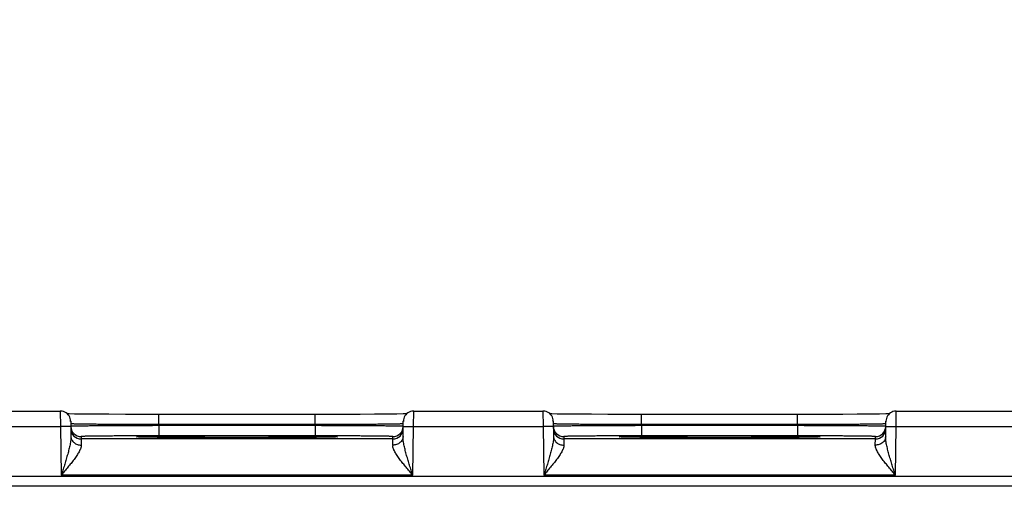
# Model space of a CAD drawing. Header units: inches. Extents: x 0 to 34, y 0 to 22.
# Tile 63 of 67: x 24.87 to 26.767, y 17.354 to 18.253. Entities that reach past the tile are written whole.
import ezdxf

# ---------------------------------------------------------------- set-up
doc = ezdxf.new("R2010")
doc.units = ezdxf.units.IN
doc.header["$LTSCALE"] = 1.87
doc.header["$MEASUREMENT"] = 0
doc.layers.get('0').update_dxf_attribs({"linetype": 'CONTINUOUS'})
doc.layers.add('DIMENSIONS', color=7, linetype='CONTINUOUS')
doc.styles.get("Standard").update_dxf_attribs({"font": 'txt', "width": 0.8})
doc.dimstyles.new('DIMSTYLE_1', dxfattribs={"dimtxt": 0.125, "dimasz": 0.18, "dimexe": 0.18, "dimexo": 0.0625, "dimgap": 0.09, "dimtad": 0, "dimtih": 1, "dimtoh": 1, "dimdec": 3, "dimzin": 4, "dimdsep": 46, "dimtxsty": 'STANDARD', "dimblk": '_FILLED', "dimblk1": '_FILLED', "dimblk2": '_FILLED', "dimcen": 0.09, "dimadec": 0, "dimazin": 0, "dimtp": 0.01, "dimtm": 0.01, "dimtfac": 1, "dimtdec": 3, "dimtofl": 0, "dimtmove": 0, "dimatfit": 3, "dimldrblk": '_FILLED', "dimfxl": 1, "dimtolj": 1, "dimtzin": 4, "dimarcsym": 0})

# ---------------------------------------------------------------- blocks, each defined once
blk = doc.blocks.new('_FILLED')
at = {"color": 0, "linetype": 'BYBLOCK'}
blk.add_solid([(0, 0), (-1, 0.174), (-1, -0.174)], dxfattribs=at)
blk = doc.blocks.new('*D5')
at = {"layer": 'DIMENSIONS', "color": 2, "linetype": 'CONTINUOUS'}
for p, q in [((21.5825, 16.2534), (21.5825, 18.9793)), ((28.0825, 16.2534), (28.0825, 18.9793)), ((21.5825, 18.8543), (24.1075, 18.8543)), ((28.0825, 18.8543), (25.5575, 18.8543))]:
    blk.add_line(p, q, dxfattribs=at)
at = {"layer": 'DIMENSIONS', "color": 2, "linetype": 'CONTINUOUS', "xscale": 0.18, "yscale": 0.18, "zscale": 0.18, "rotation": 180}
blk.add_blockref('_FILLED', (21.5825, 18.8543), dxfattribs=at)
at = {"layer": 'DIMENSIONS', "color": 2, "linetype": 'CONTINUOUS', "xscale": 0.18, "yscale": 0.18, "zscale": 0.18}
blk.add_blockref('_FILLED', (28.0825, 18.8543), dxfattribs=at)
at = {"layer": 'DIMENSIONS', "color": 2, "linetype": 'CONTINUOUS', "insert": (24.8325, 18.9168), "char_height": 0.125, "width": 1.325, "attachment_point": 2, "line_spacing_factor": 0.9}
blk.add_mtext('6.500{\\Ftxt.shx;\\W1.000000;\\H0.125000; }[165.1]', dxfattribs=at)

msp = doc.modelspace()

# ---------------------------------------------------------------- linework, layer by layer
at = {"color": 7, "linetype": 'CONTINUOUS'}
for p, q in [((24.699, 17.499), (24.948, 17.499)), ((24.948, 17.499), (24.9482, 17.469)), ((24.9652, 17.4933), (24.9619, 17.4934)), ((25.6151, 17.4934), (25.609, 17.4933)), ((25.6288, 17.469), (25.629, 17.499)), ((25.629, 17.499), (25.878, 17.499)), ((25.878, 17.499), (25.8782, 17.469)), ((25.8952, 17.4933), (25.8919, 17.4934)), ((26.5451, 17.4934), (26.539, 17.4933)), ((26.5588, 17.469), (26.559, 17.499)), ((26.559, 17.499), (26.808, 17.499)), ((24.9754, 17.4932), (24.9652, 17.4933)), ((24.968, 17.4794), (24.9685, 17.4496)), ((24.9927, 17.493), (24.9754, 17.4932)), ((25.0156, 17.4928), (24.9927, 17.493)), ((25.0416, 17.4926), (25.0156, 17.4928)), ((25.0734, 17.4925), (25.0416, 17.4926)), ((25.1067, 17.4924), (25.0734, 17.4925)), ((25.4389, 17.4924), (25.1067, 17.4924)), ((25.1381, 17.4727), (25.1381, 17.4924)), ((25.4389, 17.4727), (25.4389, 17.4924)), ((25.4563, 17.4924), (25.4389, 17.4924)), ((25.4911, 17.4924), (25.4563, 17.4924)), ((25.5257, 17.4925), (25.4911, 17.4924)), ((25.5534, 17.4927), (25.5257, 17.4925)), ((25.5779, 17.4929), (25.5534, 17.4927)), ((25.5963, 17.4931), (25.5779, 17.4929)), ((25.609, 17.4933), (25.5963, 17.4931)), ((25.6085, 17.4496), (25.609, 17.4794)), ((25.9054, 17.4932), (25.8952, 17.4933)), ((25.898, 17.4794), (25.8985, 17.4496)), ((25.9227, 17.493), (25.9054, 17.4932)), ((25.9456, 17.4928), (25.9227, 17.493)), ((25.9716, 17.4926), (25.9456, 17.4928)), ((26.0034, 17.4925), (25.9716, 17.4926)), ((26.0367, 17.4924), (26.0034, 17.4925)), ((26.3689, 17.4924), (26.0367, 17.4924)), ((26.0681, 17.4727), (26.0681, 17.4924)), ((26.3863, 17.4924), (26.3689, 17.4924)), ((26.3689, 17.4727), (26.3689, 17.4924)), ((26.4211, 17.4924), (26.3863, 17.4924)), ((26.4557, 17.4925), (26.4211, 17.4924)), ((26.4834, 17.4927), (26.4557, 17.4925)), ((26.5079, 17.4929), (26.4834, 17.4927)), ((26.5263, 17.4931), (26.5079, 17.4929)), ((26.539, 17.4933), (26.5263, 17.4931)), ((26.5385, 17.4496), (26.539, 17.4794)), ((24.6988, 17.469), (24.9482, 17.469)), ((24.9682, 17.4694), (24.9482, 17.469)), ((24.9482, 17.469), (24.9498, 17.3751)), ((24.9687, 17.4743), (24.9681, 17.4744)), ((25.1381, 17.4727), (25.1381, 17.4708)), ((25.4389, 17.4727), (25.1381, 17.4727)), ((25.1381, 17.4708), (25.1381, 17.4511)), ((25.4389, 17.4708), (25.1381, 17.4708)), ((25.4389, 17.4727), (25.4389, 17.4708)), ((25.4389, 17.4708), (25.4389, 17.4511)), ((25.6089, 17.4744), (25.6083, 17.4743)), ((25.6088, 17.4694), (25.6288, 17.469)), ((25.6272, 17.3751), (25.6288, 17.469)), ((25.6288, 17.469), (25.8782, 17.469)), ((25.8982, 17.4694), (25.8782, 17.469)), ((25.8782, 17.469), (25.8798, 17.3751)), ((25.8987, 17.4743), (25.8981, 17.4744)), ((26.3689, 17.4727), (26.0681, 17.4727)), ((26.0681, 17.4727), (26.0681, 17.4708)), ((26.3689, 17.4708), (26.0681, 17.4708)), ((26.0681, 17.4708), (26.0681, 17.4511)), ((26.3689, 17.4727), (26.3689, 17.4708)), ((26.3689, 17.4708), (26.3689, 17.4511)), ((26.5389, 17.4744), (26.5383, 17.4743)), ((26.5388, 17.4694), (26.5588, 17.469)), ((26.5572, 17.3751), (26.5588, 17.469)), ((26.5588, 17.469), (26.8082, 17.469)), ((24.9882, 17.4498), (24.9882, 17.4451)), ((25.5887, 17.4451), (24.9882, 17.4451)), ((24.9882, 17.4451), (24.9885, 17.4334)), ((25.0954, 17.4494), (25.0974, 17.4496)), ((25.0974, 17.449), (25.0954, 17.4491)), ((25.1135, 17.4486), (25.0974, 17.449)), ((25.0996, 17.4489), (25.0987, 17.449)), ((25.1008, 17.4489), (25.0996, 17.4489)), ((25.103, 17.4488), (25.1008, 17.4489)), ((25.1059, 17.4487), (25.103, 17.4488)), ((25.1107, 17.4486), (25.1059, 17.4487)), ((25.1184, 17.4485), (25.1107, 17.4486)), ((25.1328, 17.4483), (25.1184, 17.4485)), ((25.1522, 17.4481), (25.1328, 17.4483)), ((25.4389, 17.4511), (25.1381, 17.4511)), ((25.1775, 17.4479), (25.1522, 17.4481)), ((25.209, 17.4477), (25.1775, 17.4479)), ((25.241, 17.4476), (25.209, 17.4477)), ((25.2772, 17.4476), (25.241, 17.4476)), ((25.3167, 17.4476), (25.2772, 17.4476)), ((25.2885, 17.4476), (25.2862, 17.4476)), ((25.2911, 17.4476), (25.2885, 17.4476)), ((25.349, 17.4477), (25.3167, 17.4476)), ((25.3816, 17.4478), (25.349, 17.4477)), ((25.4079, 17.448), (25.3816, 17.4478)), ((25.4313, 17.4481), (25.4079, 17.448)), ((25.4506, 17.4484), (25.4313, 17.4481)), ((25.4627, 17.4485), (25.4506, 17.4484)), ((25.4691, 17.4487), (25.4627, 17.4485)), ((25.4796, 17.449), (25.4633, 17.4486)), ((25.4729, 17.4488), (25.4691, 17.4487)), ((25.4751, 17.4488), (25.4729, 17.4488)), ((25.4769, 17.4489), (25.4751, 17.4488)), ((25.4778, 17.4489), (25.4769, 17.4489)), ((25.4786, 17.449), (25.4778, 17.4489)), ((25.4792, 17.449), (25.4786, 17.449)), ((25.4796, 17.4496), (25.4815, 17.4494)), ((25.4815, 17.4491), (25.4796, 17.449)), ((25.48, 17.4491), (25.48, 17.4491)), ((25.5885, 17.4334), (25.5887, 17.4451)), ((25.5887, 17.4451), (25.5888, 17.4498)), ((25.9182, 17.4498), (25.9182, 17.4451)), ((26.5187, 17.4451), (25.9182, 17.4451)), ((25.9182, 17.4451), (25.9185, 17.4334)), ((26.0254, 17.4494), (26.0274, 17.4496)), ((26.0274, 17.449), (26.0254, 17.4491)), ((26.0435, 17.4486), (26.0274, 17.449)), ((26.0296, 17.4489), (26.0287, 17.449)), ((26.0308, 17.4489), (26.0296, 17.4489)), ((26.033, 17.4488), (26.0308, 17.4489)), ((26.0359, 17.4487), (26.033, 17.4488)), ((26.0407, 17.4486), (26.0359, 17.4487)), ((26.0484, 17.4485), (26.0407, 17.4486)), ((26.0628, 17.4483), (26.0484, 17.4485)), ((26.0822, 17.4481), (26.0628, 17.4483)), ((26.3689, 17.4511), (26.0681, 17.4511)), ((26.1075, 17.4479), (26.0822, 17.4481)), ((26.139, 17.4477), (26.1075, 17.4479)), ((26.171, 17.4476), (26.139, 17.4477)), ((26.2072, 17.4476), (26.171, 17.4476)), ((26.2467, 17.4476), (26.2072, 17.4476)), ((26.2185, 17.4476), (26.2162, 17.4476)), ((26.2211, 17.4476), (26.2185, 17.4476)), ((26.279, 17.4477), (26.2467, 17.4476)), ((26.3116, 17.4478), (26.279, 17.4477)), ((26.3379, 17.448), (26.3116, 17.4478)), ((26.3613, 17.4481), (26.3379, 17.448)), ((26.3806, 17.4484), (26.3613, 17.4481)), ((26.3927, 17.4485), (26.3806, 17.4484)), ((26.3991, 17.4487), (26.3927, 17.4485)), ((26.4096, 17.449), (26.3933, 17.4486)), ((26.4029, 17.4488), (26.3991, 17.4487)), ((26.4051, 17.4488), (26.4029, 17.4488)), ((26.4069, 17.4489), (26.4051, 17.4488)), ((26.4078, 17.4489), (26.4069, 17.4489)), ((26.4086, 17.449), (26.4078, 17.4489)), ((26.4092, 17.449), (26.4086, 17.449)), ((26.4096, 17.4496), (26.4115, 17.4494)), ((26.4115, 17.4491), (26.4096, 17.449)), ((26.41, 17.4491), (26.41, 17.4491)), ((26.5185, 17.4334), (26.5187, 17.4451)), ((26.5187, 17.4451), (26.5188, 17.4498)), ((28.5272, 17.373), (21.1368, 17.373)), ((25.6272, 17.3751), (24.9498, 17.3751)), ((26.5572, 17.3751), (25.8798, 17.3751)), ((28.5272, 17.354), (21.1368, 17.354))]:
    msp.add_line(p, q, dxfattribs=at)
for points in [[(24.968, 17.4794), (24.9678, 17.4821), (24.9672, 17.4848), (24.9662, 17.4873), (24.9649, 17.4897), (24.9633, 17.4919), (24.9614, 17.4939), (24.9593, 17.4956), (24.9569, 17.4969), (24.9544, 17.498), (24.9518, 17.4987), (24.9491, 17.499), (24.948, 17.499)], [(25.629, 17.499), (25.6279, 17.499), (25.6252, 17.4987), (25.6226, 17.498), (25.6201, 17.4969), (25.6177, 17.4956), (25.6156, 17.4939), (25.6137, 17.4919), (25.6121, 17.4897), (25.6108, 17.4873), (25.6098, 17.4848), (25.6092, 17.4821), (25.609, 17.4794)], [(25.898, 17.4794), (25.8978, 17.4821), (25.8972, 17.4848), (25.8962, 17.4873), (25.8949, 17.4897), (25.8933, 17.4919), (25.8914, 17.4939), (25.8893, 17.4956), (25.8869, 17.4969), (25.8844, 17.498), (25.8818, 17.4987), (25.8791, 17.499), (25.878, 17.499)], [(26.559, 17.499), (26.5579, 17.499), (26.5552, 17.4987), (26.5526, 17.498), (26.5501, 17.4969), (26.5477, 17.4956), (26.5456, 17.4939), (26.5437, 17.4919), (26.5421, 17.4897), (26.5408, 17.4873), (26.5398, 17.4848), (26.5392, 17.4821), (26.539, 17.4794)], [(25.0987, 17.449), (25.098, 17.449), (25.0977, 17.449), (25.0975, 17.449), (25.0973, 17.449), (25.0971, 17.4491), (25.097, 17.4491), (25.097, 17.4491)], [(25.48, 17.4491), (25.4799, 17.4491), (25.4798, 17.449), (25.4796, 17.449), (25.4794, 17.449), (25.4792, 17.449)], [(26.0287, 17.449), (26.028, 17.449), (26.0277, 17.449), (26.0275, 17.449), (26.0273, 17.449), (26.0271, 17.4491), (26.027, 17.4491), (26.027, 17.4491)], [(26.41, 17.4491), (26.4099, 17.4491), (26.4098, 17.449), (26.4096, 17.449), (26.4094, 17.449), (26.4092, 17.449)]]:
    msp.add_lwpolyline(points, dxfattribs=at)
for centre, start, end in [((24.9481, 17.474), 15.1599, 17.183), ((25.6289, 17.474), 162.817, 164.8388), ((25.8781, 17.474), 15.1612, 17.183), ((26.5589, 17.474), 162.817, 164.8388), ((24.9882, 17.4698), 181.0012, 270.0007), ((24.9882, 17.4651), 181.0013, 270.0012), ((25.5887, 17.4651), 269.9988, 358.9987), ((25.5888, 17.4698), 269.9993, 358.9988), ((25.9182, 17.4698), 181.0012, 270.0007), ((25.9182, 17.4651), 181.0013, 270.0012), ((26.5187, 17.4651), 269.9988, 358.9987), ((26.5188, 17.4698), 269.9993, 358.9988)]:
    msp.add_arc(centre, 0.02, start, end, dxfattribs=at)
for points, knots in [([(25.1381, 17.4708), (25.1326, 17.4708), (25.1215, 17.4707), (25.1051, 17.4707), (25.0889, 17.4706), (25.0733, 17.4706), (25.0583, 17.4705), (25.044, 17.4704), (25.0306, 17.4703), (25.0201, 17.4703), (25.0123, 17.4702), (25.0068, 17.4702), (25.0017, 17.4701), (24.9969, 17.4701), (24.9925, 17.47), (24.9883, 17.47), (24.9846, 17.4699), (24.9812, 17.4699), (24.9782, 17.4698), (24.976, 17.4698), (24.9744, 17.4697), (24.9733, 17.4697), (24.9723, 17.4697), (24.9715, 17.4697), (24.9707, 17.4696), (24.97, 17.4696), (24.9695, 17.4696), (24.9691, 17.4696), (24.9688, 17.4696), (24.9686, 17.4695), (24.9685, 17.4695), (24.9684, 17.4695), (24.9683, 17.4695), (24.9682, 17.4695), (24.9682, 17.4695), (24.9682, 17.4695), (24.9682, 17.4695), (24.9682, 17.4695)], [0, 0, 0, 0, 0.098024, 0.195102, 0.290302, 0.382704, 0.47142, 0.555594, 0.634415, 0.707123, 0.740964, 0.773019, 0.803211, 0.831468, 0.857721, 0.881907, 0.903969, 0.923852, 0.94151, 0.956901, 0.963734, 0.969986, 0.975655, 0.980736, 0.985227, 0.989124, 0.992427, 0.995132, 0.996261, 0.99724, 0.998068, 0.998748, 0.999278, 0.999659, 0.999895, 0.999961, 1, 1, 1, 1]), ([(25.1381, 17.4727), (25.1276, 17.4727), (25.107, 17.4728), (25.077, 17.4729), (25.0531, 17.4731), (25.0354, 17.4732), (25.0233, 17.4733), (25.0122, 17.4734), (25.0022, 17.4735), (24.9934, 17.4736), (24.9858, 17.4737), (24.9803, 17.4739), (24.9766, 17.4739), (24.9743, 17.474), (24.9724, 17.4741), (24.9708, 17.4741), (24.9696, 17.4742), (24.9689, 17.4742), (24.9687, 17.4743)], [0, 0, 0, 0, 0.185533, 0.364672, 0.531239, 0.607989, 0.679487, 0.745113, 0.804302, 0.856539, 0.901376, 0.938423, 0.953924, 0.967363, 0.978711, 0.987945, 0.995046, 1, 1, 1, 1]), ([(25.6083, 17.4743), (25.608, 17.4742), (25.6073, 17.4742), (25.6061, 17.4741), (25.6046, 17.4741), (25.6027, 17.474), (25.6004, 17.4739), (25.5967, 17.4739), (25.5912, 17.4737), (25.5836, 17.4736), (25.5748, 17.4735), (25.5648, 17.4734), (25.5537, 17.4733), (25.5416, 17.4732), (25.5238, 17.4731), (25.5, 17.4729), (25.47, 17.4728), (25.4494, 17.4727), (25.4389, 17.4727)], [0, 0, 0, 0, 0.004954, 0.012054, 0.021288, 0.032637, 0.046076, 0.061576, 0.098623, 0.143459, 0.195697, 0.254885, 0.320512, 0.39201, 0.46876, 0.635327, 0.814466, 1, 1, 1, 1]), ([(25.6088, 17.4695), (25.6088, 17.4695), (25.6088, 17.4695), (25.6088, 17.4695), (25.6087, 17.4695), (25.6087, 17.4695), (25.6086, 17.4695), (25.6085, 17.4695), (25.6083, 17.4695), (25.6082, 17.4696), (25.6079, 17.4696), (25.6075, 17.4696), (25.6069, 17.4696), (25.6063, 17.4696), (25.6055, 17.4697), (25.6046, 17.4697), (25.6037, 17.4697), (25.6026, 17.4697), (25.601, 17.4698), (25.5987, 17.4698), (25.5957, 17.4699), (25.5924, 17.4699), (25.5886, 17.47), (25.5845, 17.47), (25.5801, 17.4701), (25.5753, 17.4701), (25.5701, 17.4702), (25.5647, 17.4702), (25.5568, 17.4703), (25.5463, 17.4703), (25.533, 17.4704), (25.5187, 17.4705), (25.5037, 17.4706), (25.488, 17.4706), (25.4719, 17.4707), (25.4555, 17.4707), (25.4444, 17.4708), (25.4389, 17.4708)], [0, 0, 0, 0, 0.000039, 0.000105, 0.000341, 0.000722, 0.001252, 0.001932, 0.00276, 0.003739, 0.004868, 0.007573, 0.010876, 0.014773, 0.019264, 0.024345, 0.030014, 0.036266, 0.043099, 0.05849, 0.076148, 0.096031, 0.118093, 0.142279, 0.168532, 0.196789, 0.226981, 0.259036, 0.292877, 0.365585, 0.444406, 0.52858, 0.617296, 0.709698, 0.804898, 0.901976, 1, 1, 1, 1]), ([(26.0681, 17.4708), (26.0626, 17.4708), (26.0515, 17.4707), (26.0351, 17.4707), (26.0189, 17.4706), (26.0033, 17.4706), (25.9883, 17.4705), (25.974, 17.4704), (25.9606, 17.4703), (25.9501, 17.4703), (25.9423, 17.4702), (25.9368, 17.4702), (25.9317, 17.4701), (25.9269, 17.4701), (25.9225, 17.47), (25.9183, 17.47), (25.9146, 17.4699), (25.9112, 17.4699), (25.9082, 17.4698), (25.906, 17.4698), (25.9044, 17.4697), (25.9033, 17.4697), (25.9023, 17.4697), (25.9015, 17.4697), (25.9007, 17.4696), (25.9, 17.4696), (25.8995, 17.4696), (25.8991, 17.4696), (25.8988, 17.4696), (25.8986, 17.4695), (25.8985, 17.4695), (25.8984, 17.4695), (25.8983, 17.4695), (25.8982, 17.4695), (25.8982, 17.4695), (25.8982, 17.4695), (25.8982, 17.4695), (25.8982, 17.4695)], [0, 0, 0, 0, 0.098024, 0.195102, 0.290302, 0.382704, 0.47142, 0.555594, 0.634415, 0.707123, 0.740964, 0.773019, 0.803211, 0.831468, 0.857721, 0.881907, 0.903969, 0.923852, 0.94151, 0.956901, 0.963734, 0.969986, 0.975655, 0.980736, 0.985227, 0.989124, 0.992427, 0.995132, 0.996261, 0.99724, 0.998068, 0.998748, 0.999278, 0.999659, 0.999895, 0.999961, 1, 1, 1, 1]), ([(26.0681, 17.4727), (26.0576, 17.4727), (26.037, 17.4728), (26.007, 17.4729), (25.9831, 17.4731), (25.9654, 17.4732), (25.9533, 17.4733), (25.9422, 17.4734), (25.9322, 17.4735), (25.9234, 17.4736), (25.9158, 17.4737), (25.9103, 17.4739), (25.9066, 17.4739), (25.9043, 17.474), (25.9024, 17.4741), (25.9008, 17.4741), (25.8996, 17.4742), (25.8989, 17.4742), (25.8987, 17.4743)], [0, 0, 0, 0, 0.185533, 0.364672, 0.531239, 0.607989, 0.679487, 0.745113, 0.804302, 0.856539, 0.901376, 0.938423, 0.953924, 0.967363, 0.978711, 0.987945, 0.995046, 1, 1, 1, 1]), ([(26.5383, 17.4743), (26.538, 17.4742), (26.5373, 17.4742), (26.5361, 17.4741), (26.5346, 17.4741), (26.5327, 17.474), (26.5304, 17.4739), (26.5267, 17.4739), (26.5212, 17.4737), (26.5136, 17.4736), (26.5048, 17.4735), (26.4948, 17.4734), (26.4837, 17.4733), (26.4716, 17.4732), (26.4538, 17.4731), (26.43, 17.4729), (26.4, 17.4728), (26.3794, 17.4727), (26.3689, 17.4727)], [0, 0, 0, 0, 0.004954, 0.012054, 0.021288, 0.032637, 0.046076, 0.061576, 0.098623, 0.143459, 0.195697, 0.254885, 0.320512, 0.39201, 0.46876, 0.635327, 0.814466, 1, 1, 1, 1]), ([(26.5388, 17.4695), (26.5388, 17.4695), (26.5388, 17.4695), (26.5388, 17.4695), (26.5387, 17.4695), (26.5387, 17.4695), (26.5386, 17.4695), (26.5385, 17.4695), (26.5383, 17.4695), (26.5382, 17.4696), (26.5379, 17.4696), (26.5375, 17.4696), (26.5369, 17.4696), (26.5363, 17.4696), (26.5355, 17.4697), (26.5346, 17.4697), (26.5337, 17.4697), (26.5326, 17.4697), (26.531, 17.4698), (26.5287, 17.4698), (26.5257, 17.4699), (26.5224, 17.4699), (26.5186, 17.47), (26.5145, 17.47), (26.5101, 17.4701), (26.5053, 17.4701), (26.5001, 17.4702), (26.4947, 17.4702), (26.4868, 17.4703), (26.4763, 17.4703), (26.463, 17.4704), (26.4487, 17.4705), (26.4337, 17.4706), (26.418, 17.4706), (26.4019, 17.4707), (26.3855, 17.4707), (26.3744, 17.4708), (26.3689, 17.4708)], [0, 0, 0, 0, 0.000039, 0.000105, 0.000341, 0.000722, 0.001252, 0.001932, 0.00276, 0.003739, 0.004868, 0.007573, 0.010876, 0.014773, 0.019264, 0.024345, 0.030014, 0.036266, 0.043099, 0.05849, 0.076148, 0.096031, 0.118093, 0.142279, 0.168532, 0.196789, 0.226981, 0.259036, 0.292877, 0.365585, 0.444406, 0.52858, 0.617296, 0.709698, 0.804898, 0.901976, 1, 1, 1, 1]), ([(24.9685, 17.4496), (24.9685, 17.4482), (24.9684, 17.4454), (24.9679, 17.4411), (24.9672, 17.4366), (24.9663, 17.4321), (24.9653, 17.4275), (24.9641, 17.4229), (24.9629, 17.4182), (24.9611, 17.4119), (24.9588, 17.4039), (24.9559, 17.3944), (24.9529, 17.3848), (24.9508, 17.3784), (24.9498, 17.3751)], [0, 0, 0, 0, 0.054001, 0.110577, 0.169146, 0.229264, 0.290589, 0.352865, 0.415905, 0.479554, 0.608234, 0.738188, 0.868918, 1, 1, 1, 1]), ([(24.9685, 17.4496), (24.9685, 17.4491), (24.9686, 17.448), (24.9689, 17.4464), (24.9694, 17.4448), (24.9703, 17.4428), (24.9719, 17.4404), (24.9744, 17.4379), (24.9775, 17.4359), (24.9809, 17.4344), (24.9846, 17.4335), (24.9872, 17.4333), (24.9885, 17.4334)], [0, 0, 0, 0, 0.056744, 0.113742, 0.17119, 0.229306, 0.348012, 0.470937, 0.59829, 0.72963, 0.863979, 1, 1, 1, 1]), ([(25.1381, 17.4511), (25.1332, 17.4511), (25.1235, 17.4511), (25.109, 17.4511), (25.0947, 17.4511), (25.0809, 17.451), (25.0676, 17.451), (25.0551, 17.4509), (25.0433, 17.4508), (25.0324, 17.4508), (25.024, 17.4507), (25.0178, 17.4506), (25.0135, 17.4506), (25.0096, 17.4505), (25.006, 17.4504), (25.0027, 17.4504), (24.9997, 17.4503), (24.997, 17.4503), (24.995, 17.4502), (24.9936, 17.4502), (24.9927, 17.4501), (24.9918, 17.4501), (24.9911, 17.4501), (24.9904, 17.45), (24.9898, 17.45), (24.9893, 17.45), (24.9889, 17.45), (24.9886, 17.4499), (24.9884, 17.4499), (24.9883, 17.4499), (24.9882, 17.4499), (24.9882, 17.4498), (24.9882, 17.4498), (24.9882, 17.4498), (24.9882, 17.4498)], [0, 0, 0, 0, 0.098018, 0.19509, 0.290285, 0.382682, 0.471393, 0.555562, 0.634377, 0.707081, 0.772969, 0.803159, 0.831413, 0.857662, 0.881846, 0.903905, 0.923786, 0.941441, 0.956831, 0.963664, 0.969917, 0.975586, 0.980667, 0.985158, 0.989056, 0.99236, 0.995068, 0.997179, 0.998695, 0.999231, 0.99962, 0.999762, 0.99987, 1, 1, 1, 1]), ([(25.0954, 17.4491), (25.0954, 17.4492), (25.0953, 17.4492), (25.0952, 17.4492), (25.095, 17.4492), (25.095, 17.4492), (25.0949, 17.4492), (25.0948, 17.4492), (25.0948, 17.4493), (25.0948, 17.4493), (25.0948, 17.4493), (25.0948, 17.4493), (25.0948, 17.4493), (25.0948, 17.4493), (25.0949, 17.4493), (25.095, 17.4494), (25.095, 17.4494), (25.0952, 17.4494), (25.0953, 17.4494), (25.0954, 17.4494), (25.0954, 17.4494)], [0, 0, 0, 0, 0.113567, 0.212236, 0.296034, 0.365011, 0.419272, 0.45905, 0.473696, 0.485066, 0.499851, 0.514657, 0.526042, 0.540706, 0.580522, 0.634821, 0.703838, 0.787677, 0.886389, 1, 1, 1, 1]), ([(25.0974, 17.4496), (25.0979, 17.4496), (25.0991, 17.4496), (25.102, 17.4497), (25.1064, 17.4499), (25.1128, 17.45), (25.1205, 17.4501), (25.1295, 17.4503), (25.1398, 17.4504), (25.1512, 17.4505), (25.1684, 17.4506), (25.1921, 17.4508), (25.2225, 17.4509), (25.255, 17.451), (25.2772, 17.451), (25.2885, 17.451)], [0, 0, 0, 0, 0.008299, 0.018508, 0.044575, 0.078009, 0.118549, 0.165887, 0.219654, 0.279439, 0.34478, 0.490076, 0.65107, 0.822808, 1, 1, 1, 1]), ([(25.2862, 17.4476), (25.2685, 17.4476), (25.2423, 17.4476), (25.2082, 17.4477), (25.1847, 17.4479), (25.1631, 17.448), (25.1441, 17.4482), (25.1278, 17.4483), (25.1179, 17.4485), (25.1135, 17.4486)], [0, 0, 0, 0, 0.30832, 0.45459, 0.59177, 0.717195, 0.828428, 0.923311, 1, 1, 1, 1]), ([(25.2885, 17.451), (25.2998, 17.451), (25.322, 17.451), (25.3545, 17.4509), (25.3849, 17.4508), (25.4086, 17.4506), (25.4258, 17.4505), (25.4372, 17.4504), (25.4475, 17.4503), (25.4565, 17.4501), (25.4642, 17.45), (25.4706, 17.4499), (25.475, 17.4497), (25.4778, 17.4496), (25.479, 17.4496), (25.4796, 17.4496)], [0, 0, 0, 0, 0.177195, 0.348935, 0.509932, 0.655229, 0.720569, 0.780354, 0.834121, 0.881458, 0.921996, 0.95543, 0.981494, 0.991702, 1, 1, 1, 1]), ([(25.4633, 17.4486), (25.4589, 17.4485), (25.4491, 17.4483), (25.4328, 17.4482), (25.4138, 17.448), (25.3923, 17.4479), (25.3688, 17.4477), (25.3349, 17.4476), (25.3088, 17.4476), (25.2911, 17.4476)], [0, 0, 0, 0, 0.076873, 0.17186, 0.28313, 0.408535, 0.545655, 0.69184, 1, 1, 1, 1]), ([(25.5888, 17.4498), (25.5888, 17.4498), (25.5888, 17.4498), (25.5888, 17.4498), (25.5887, 17.4499), (25.5887, 17.4499), (25.5886, 17.4499), (25.5884, 17.4499), (25.5881, 17.45), (25.5877, 17.45), (25.5872, 17.45), (25.5866, 17.45), (25.5859, 17.4501), (25.5851, 17.4501), (25.5843, 17.4501), (25.5834, 17.4502), (25.5819, 17.4502), (25.5799, 17.4503), (25.5773, 17.4503), (25.5743, 17.4504), (25.571, 17.4504), (25.5674, 17.4505), (25.5634, 17.4506), (25.5592, 17.4506), (25.553, 17.4507), (25.5446, 17.4508), (25.5337, 17.4508), (25.5219, 17.4509), (25.5093, 17.451), (25.4961, 17.451), (25.4823, 17.4511), (25.468, 17.4511), (25.4535, 17.4511), (25.4438, 17.4511), (25.4389, 17.4511)], [0, 0, 0, 0, 0.00013, 0.000238, 0.00038, 0.00077, 0.001306, 0.002821, 0.004933, 0.00764, 0.010944, 0.014842, 0.019333, 0.024414, 0.030083, 0.036336, 0.043169, 0.058559, 0.076214, 0.096095, 0.118154, 0.142338, 0.168587, 0.196841, 0.227031, 0.292919, 0.365623, 0.444438, 0.528607, 0.617318, 0.709715, 0.80491, 0.901982, 1, 1, 1, 1]), ([(25.4815, 17.4494), (25.4816, 17.4494), (25.4817, 17.4494), (25.4818, 17.4494), (25.4819, 17.4494), (25.482, 17.4494), (25.4821, 17.4493), (25.4821, 17.4493), (25.4822, 17.4493), (25.4822, 17.4493), (25.4822, 17.4493), (25.4822, 17.4493), (25.4822, 17.4493), (25.4821, 17.4492), (25.4821, 17.4492), (25.482, 17.4492), (25.4819, 17.4492), (25.4818, 17.4492), (25.4817, 17.4492), (25.4816, 17.4492), (25.4815, 17.4491)], [0, 0, 0, 0, 0.113563, 0.212229, 0.296024, 0.364998, 0.419256, 0.459031, 0.473677, 0.485045, 0.499829, 0.514636, 0.526023, 0.540689, 0.580507, 0.63481, 0.703831, 0.787673, 0.886387, 1, 1, 1, 1]), ([(25.6085, 17.4496), (25.6084, 17.4491), (25.6084, 17.448), (25.6081, 17.4464), (25.6076, 17.4448), (25.6066, 17.4428), (25.6051, 17.4404), (25.6025, 17.4379), (25.5995, 17.4359), (25.5961, 17.4344), (25.5923, 17.4335), (25.5898, 17.4333), (25.5885, 17.4334)], [0, 0, 0, 0, 0.056744, 0.113742, 0.17119, 0.229306, 0.348012, 0.470937, 0.598289, 0.72963, 0.863979, 1, 1, 1, 1]), ([(25.6272, 17.3751), (25.6261, 17.3784), (25.6241, 17.3848), (25.6211, 17.3944), (25.6182, 17.4039), (25.6158, 17.4119), (25.6141, 17.4182), (25.6128, 17.4229), (25.6117, 17.4275), (25.6106, 17.4321), (25.6097, 17.4366), (25.609, 17.4411), (25.6085, 17.4454), (25.6084, 17.4482), (25.6085, 17.4496)], [0, 0, 0, 0, 0.131082, 0.261812, 0.391766, 0.520446, 0.584095, 0.647135, 0.709411, 0.770736, 0.830854, 0.889423, 0.945999, 1, 1, 1, 1]), ([(25.8985, 17.4496), (25.8985, 17.4482), (25.8984, 17.4454), (25.8979, 17.4411), (25.8972, 17.4366), (25.8963, 17.4321), (25.8953, 17.4275), (25.8941, 17.4229), (25.8929, 17.4182), (25.8911, 17.4119), (25.8888, 17.4039), (25.8859, 17.3944), (25.8829, 17.3848), (25.8808, 17.3784), (25.8798, 17.3751)], [0, 0, 0, 0, 0.054001, 0.110577, 0.169146, 0.229264, 0.290589, 0.352865, 0.415905, 0.479554, 0.608234, 0.738188, 0.868918, 1, 1, 1, 1]), ([(25.8985, 17.4496), (25.8985, 17.4491), (25.8986, 17.448), (25.8989, 17.4464), (25.8994, 17.4448), (25.9003, 17.4428), (25.9019, 17.4404), (25.9044, 17.4379), (25.9075, 17.4359), (25.9109, 17.4344), (25.9146, 17.4335), (25.9172, 17.4333), (25.9185, 17.4334)], [0, 0, 0, 0, 0.056744, 0.113742, 0.17119, 0.229306, 0.348012, 0.470937, 0.59829, 0.72963, 0.863979, 1, 1, 1, 1]), ([(26.0681, 17.4511), (26.0632, 17.4511), (26.0535, 17.4511), (26.039, 17.4511), (26.0247, 17.4511), (26.0109, 17.451), (25.9976, 17.451), (25.9851, 17.4509), (25.9733, 17.4508), (25.9624, 17.4508), (25.954, 17.4507), (25.9478, 17.4506), (25.9435, 17.4506), (25.9396, 17.4505), (25.936, 17.4504), (25.9327, 17.4504), (25.9297, 17.4503), (25.927, 17.4503), (25.925, 17.4502), (25.9236, 17.4502), (25.9227, 17.4501), (25.9218, 17.4501), (25.9211, 17.4501), (25.9204, 17.45), (25.9198, 17.45), (25.9193, 17.45), (25.9189, 17.45), (25.9186, 17.4499), (25.9184, 17.4499), (25.9183, 17.4499), (25.9182, 17.4499), (25.9182, 17.4498), (25.9182, 17.4498), (25.9182, 17.4498), (25.9182, 17.4498)], [0, 0, 0, 0, 0.098018, 0.19509, 0.290285, 0.382682, 0.471393, 0.555562, 0.634377, 0.707081, 0.772969, 0.803159, 0.831413, 0.857662, 0.881846, 0.903905, 0.923786, 0.941441, 0.956831, 0.963664, 0.969917, 0.975586, 0.980667, 0.985158, 0.989056, 0.99236, 0.995068, 0.997179, 0.998695, 0.999231, 0.99962, 0.999762, 0.99987, 1, 1, 1, 1]), ([(26.0254, 17.4491), (26.0254, 17.4492), (26.0253, 17.4492), (26.0252, 17.4492), (26.025, 17.4492), (26.025, 17.4492), (26.0249, 17.4492), (26.0248, 17.4492), (26.0248, 17.4493), (26.0248, 17.4493), (26.0248, 17.4493), (26.0248, 17.4493), (26.0248, 17.4493), (26.0248, 17.4493), (26.0249, 17.4493), (26.025, 17.4494), (26.025, 17.4494), (26.0252, 17.4494), (26.0253, 17.4494), (26.0254, 17.4494), (26.0254, 17.4494)], [0, 0, 0, 0, 0.113567, 0.212236, 0.296034, 0.365011, 0.419272, 0.45905, 0.473696, 0.485066, 0.499851, 0.514657, 0.526042, 0.540706, 0.580522, 0.634821, 0.703838, 0.787677, 0.886389, 1, 1, 1, 1]), ([(26.0274, 17.4496), (26.0279, 17.4496), (26.0291, 17.4496), (26.032, 17.4497), (26.0364, 17.4499), (26.0428, 17.45), (26.0505, 17.4501), (26.0595, 17.4503), (26.0698, 17.4504), (26.0812, 17.4505), (26.0984, 17.4506), (26.1221, 17.4508), (26.1525, 17.4509), (26.185, 17.451), (26.2072, 17.451), (26.2185, 17.451)], [0, 0, 0, 0, 0.008299, 0.018508, 0.044575, 0.078009, 0.118549, 0.165887, 0.219654, 0.279439, 0.34478, 0.490076, 0.65107, 0.822808, 1, 1, 1, 1]), ([(26.2162, 17.4476), (26.1985, 17.4476), (26.1723, 17.4476), (26.1382, 17.4477), (26.1147, 17.4479), (26.0931, 17.448), (26.0741, 17.4482), (26.0578, 17.4483), (26.0479, 17.4485), (26.0435, 17.4486)], [0, 0, 0, 0, 0.30832, 0.45459, 0.59177, 0.717195, 0.828428, 0.923311, 1, 1, 1, 1]), ([(26.2185, 17.451), (26.2298, 17.451), (26.252, 17.451), (26.2845, 17.4509), (26.3149, 17.4508), (26.3386, 17.4506), (26.3558, 17.4505), (26.3672, 17.4504), (26.3775, 17.4503), (26.3865, 17.4501), (26.3942, 17.45), (26.4006, 17.4499), (26.405, 17.4497), (26.4078, 17.4496), (26.409, 17.4496), (26.4096, 17.4496)], [0, 0, 0, 0, 0.177195, 0.348935, 0.509932, 0.655229, 0.720569, 0.780354, 0.834121, 0.881458, 0.921996, 0.95543, 0.981494, 0.991702, 1, 1, 1, 1]), ([(26.3933, 17.4486), (26.3889, 17.4485), (26.3791, 17.4483), (26.3628, 17.4482), (26.3438, 17.448), (26.3223, 17.4479), (26.2988, 17.4477), (26.2649, 17.4476), (26.2388, 17.4476), (26.2211, 17.4476)], [0, 0, 0, 0, 0.076873, 0.17186, 0.28313, 0.408535, 0.545655, 0.69184, 1, 1, 1, 1]), ([(26.5188, 17.4498), (26.5188, 17.4498), (26.5188, 17.4498), (26.5188, 17.4498), (26.5187, 17.4499), (26.5187, 17.4499), (26.5186, 17.4499), (26.5184, 17.4499), (26.5181, 17.45), (26.5177, 17.45), (26.5172, 17.45), (26.5166, 17.45), (26.5159, 17.4501), (26.5151, 17.4501), (26.5143, 17.4501), (26.5134, 17.4502), (26.5119, 17.4502), (26.5099, 17.4503), (26.5073, 17.4503), (26.5043, 17.4504), (26.501, 17.4504), (26.4974, 17.4505), (26.4934, 17.4506), (26.4892, 17.4506), (26.483, 17.4507), (26.4746, 17.4508), (26.4637, 17.4508), (26.4519, 17.4509), (26.4393, 17.451), (26.4261, 17.451), (26.4123, 17.4511), (26.398, 17.4511), (26.3835, 17.4511), (26.3738, 17.4511), (26.3689, 17.4511)], [0, 0, 0, 0, 0.00013, 0.000238, 0.00038, 0.00077, 0.001306, 0.002821, 0.004933, 0.00764, 0.010944, 0.014842, 0.019333, 0.024414, 0.030083, 0.036336, 0.043169, 0.058559, 0.076214, 0.096095, 0.118154, 0.142338, 0.168587, 0.196841, 0.227031, 0.292919, 0.365623, 0.444438, 0.528607, 0.617318, 0.709715, 0.80491, 0.901982, 1, 1, 1, 1]), ([(26.4115, 17.4494), (26.4116, 17.4494), (26.4117, 17.4494), (26.4118, 17.4494), (26.4119, 17.4494), (26.412, 17.4494), (26.4121, 17.4493), (26.4121, 17.4493), (26.4122, 17.4493), (26.4122, 17.4493), (26.4122, 17.4493), (26.4122, 17.4493), (26.4122, 17.4493), (26.4121, 17.4492), (26.4121, 17.4492), (26.412, 17.4492), (26.4119, 17.4492), (26.4118, 17.4492), (26.4117, 17.4492), (26.4116, 17.4492), (26.4115, 17.4491)], [0, 0, 0, 0, 0.113563, 0.212229, 0.296024, 0.364998, 0.419256, 0.459031, 0.473677, 0.485045, 0.499829, 0.514636, 0.526023, 0.540689, 0.580507, 0.63481, 0.703831, 0.787673, 0.886387, 1, 1, 1, 1]), ([(26.5385, 17.4496), (26.5384, 17.4491), (26.5384, 17.448), (26.5381, 17.4464), (26.5376, 17.4448), (26.5366, 17.4428), (26.5351, 17.4404), (26.5325, 17.4379), (26.5295, 17.4359), (26.5261, 17.4344), (26.5223, 17.4335), (26.5198, 17.4333), (26.5185, 17.4334)], [0, 0, 0, 0, 0.056744, 0.113742, 0.17119, 0.229306, 0.348012, 0.470937, 0.598289, 0.72963, 0.863979, 1, 1, 1, 1]), ([(26.5572, 17.3751), (26.5561, 17.3784), (26.5541, 17.3848), (26.5511, 17.3944), (26.5482, 17.4039), (26.5458, 17.4119), (26.5441, 17.4182), (26.5428, 17.4229), (26.5417, 17.4275), (26.5406, 17.4321), (26.5397, 17.4366), (26.539, 17.4411), (26.5385, 17.4454), (26.5384, 17.4482), (26.5385, 17.4496)], [0, 0, 0, 0, 0.131082, 0.261812, 0.391766, 0.520446, 0.584095, 0.647135, 0.709411, 0.770736, 0.830854, 0.889423, 0.945999, 1, 1, 1, 1]), ([(24.9885, 17.4334), (24.9885, 17.4329), (24.9885, 17.4319), (24.9883, 17.4304), (24.9879, 17.4288), (24.9874, 17.4272), (24.9867, 17.4256), (24.9857, 17.4233), (24.9842, 17.4203), (24.9821, 17.4168), (24.9797, 17.4131), (24.9772, 17.4095), (24.9735, 17.4044), (24.9687, 17.3981), (24.9625, 17.3905), (24.9562, 17.3828), (24.952, 17.3777), (24.9498, 17.3751)], [0, 0, 0, 0, 0.020271, 0.041717, 0.064385, 0.088272, 0.11333, 0.139484, 0.194728, 0.253342, 0.314705, 0.378299, 0.443696, 0.578565, 0.717198, 0.858076, 1, 1, 1, 1]), ([(25.6272, 17.3751), (25.625, 17.3777), (25.6207, 17.3828), (25.6144, 17.3905), (25.6083, 17.3981), (25.6034, 17.4044), (25.5998, 17.4095), (25.5972, 17.4131), (25.5949, 17.4168), (25.5928, 17.4203), (25.5913, 17.4233), (25.5902, 17.4256), (25.5896, 17.4272), (25.5891, 17.4288), (25.5887, 17.4304), (25.5885, 17.4319), (25.5884, 17.4329), (25.5885, 17.4334)], [0, 0, 0, 0, 0.141924, 0.282802, 0.421435, 0.556304, 0.621701, 0.685295, 0.746658, 0.805272, 0.860516, 0.88667, 0.911728, 0.935615, 0.958283, 0.979729, 1, 1, 1, 1]), ([(25.9185, 17.4334), (25.9185, 17.4329), (25.9185, 17.4319), (25.9183, 17.4304), (25.9179, 17.4288), (25.9174, 17.4272), (25.9167, 17.4256), (25.9157, 17.4233), (25.9142, 17.4203), (25.9121, 17.4168), (25.9097, 17.4131), (25.9072, 17.4095), (25.9035, 17.4044), (25.8987, 17.3981), (25.8925, 17.3905), (25.8862, 17.3828), (25.882, 17.3777), (25.8798, 17.3751)], [0, 0, 0, 0, 0.020271, 0.041717, 0.064385, 0.088272, 0.11333, 0.139484, 0.194728, 0.253342, 0.314705, 0.378299, 0.443696, 0.578565, 0.717198, 0.858076, 1, 1, 1, 1]), ([(26.5572, 17.3751), (26.555, 17.3777), (26.5507, 17.3828), (26.5444, 17.3905), (26.5383, 17.3981), (26.5334, 17.4044), (26.5298, 17.4095), (26.5272, 17.4131), (26.5249, 17.4168), (26.5228, 17.4203), (26.5213, 17.4233), (26.5202, 17.4256), (26.5196, 17.4272), (26.5191, 17.4288), (26.5187, 17.4304), (26.5185, 17.4319), (26.5184, 17.4329), (26.5185, 17.4334)], [0, 0, 0, 0, 0.141924, 0.282802, 0.421435, 0.556304, 0.621701, 0.685295, 0.746658, 0.805272, 0.860516, 0.88667, 0.911728, 0.935615, 0.958283, 0.979729, 1, 1, 1, 1])]:
    msp.add_open_spline(points, degree=3, knots=knots, dxfattribs=at)

# ---------------------------------------------------------------- dimensions: what is measured, and where the dimension line sits
at = {"layer": 'DIMENSIONS', "color": 2, "linetype": 'CONTINUOUS'}
dim = msp.add_linear_dim(base=(28.0825, 18.8543), p1=(21.5825, 16.2534), p2=(28.0825, 16.2534), dimstyle='DIMSTYLE_1', dxfattribs=at)
dim.commit()
dim.dimension.update_dxf_attribs({"geometry": '*D5', "text_midpoint": (24.6825, 18.8543), "dimtype": 160})

doc.saveas('drawing.dxf')
